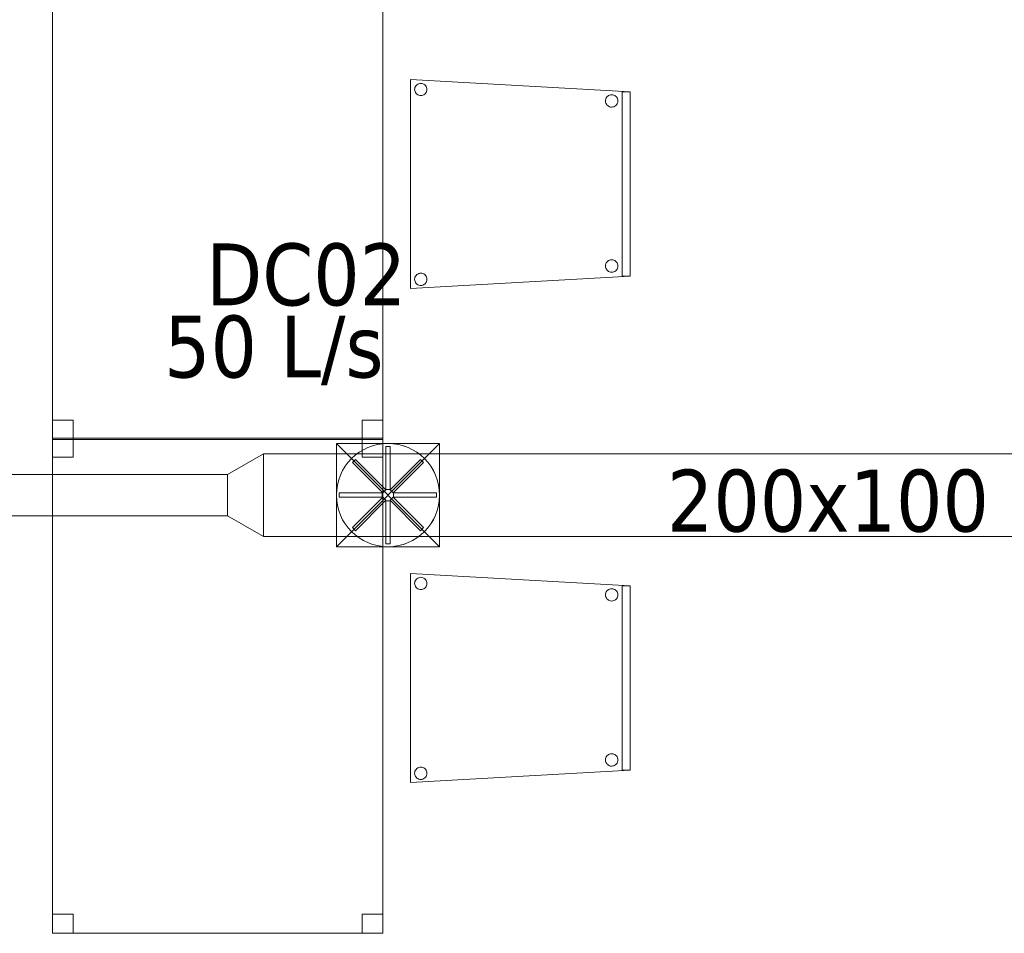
# Model space of a CAD drawing. Header units: metres. Extents: x 391.1 to 427.5, y 12.7 to 28.4.
# Tile 130 of 139: x 417.9 to 420.3, y 18.2 to 20.4. Entities that reach past the tile are written whole.
import ezdxf

# ---------------------------------------------------------------- set-up
doc = ezdxf.new("R2010")
doc.units = ezdxf.units.M
for name, color, linetype, lineweight in [('02_MOBILIARIO', 7, 'Continuous', 18), ('A-DETL-____-MBND', 7, 'Continuous', 18), ('A-DETL-GENF-OTLN', 7, 'Continuous', 18), ('M-HVAC-CDFF-IDEN', 7, 'Continuous', 30), ('M-HVAC-DUCT-IDEN', 7, 'Continuous', 30), ('M-HVAC-DUCT-OTLN', 7, 'Continuous', 18)]:
    doc.layers.add(name, color=color, linetype=linetype, lineweight=lineweight)
doc.styles.add('Tahoma_2', font='tahoma.ttf', dxfattribs={"height": 0.15})

# ---------------------------------------------------------------- blocks, each defined once
blk = doc.blocks.new('Family - Cadira confient_P1-154811-04_CLI_AIRE_P1')
at = {"layer": 'A-DETL-____-MBND', "color": 253, "true_color": 0xaaaaaa}
for p, q in [((0, 0), (0, 0.5065)), ((0, 0.5065), (0.5326, 0.4765)), ((0, 0.5065), (0, 0)), ((0.5326, 0.4765), (0, 0.5065)), ((0.0102, 0.4822), (0.0104, 0.4848)), ((0.0104, 0.4848), (0.0102, 0.4822)), ((0.0104, 0.4796), (0.0102, 0.4822)), ((0.0102, 0.4822), (0.0104, 0.4796)), ((0.0104, 0.4848), (0.011, 0.4873)), ((0.011, 0.4873), (0.0104, 0.4848)), ((0.0111, 0.4771), (0.0104, 0.4796)), ((0.0104, 0.4796), (0.0111, 0.4771)), ((0.011, 0.4873), (0.0121, 0.4897)), ((0.0121, 0.4897), (0.011, 0.4873)), ((0.0122, 0.4748), (0.0111, 0.4771)), ((0.0111, 0.4771), (0.0122, 0.4748)), ((0.0121, 0.4897), (0.0136, 0.4918)), ((0.0136, 0.4918), (0.0121, 0.4897)), ((0.0136, 0.4918), (0.0154, 0.4937)), ((0.0154, 0.4937), (0.0136, 0.4918)), ((0.0154, 0.4937), (0.0176, 0.4952)), ((0.0176, 0.4952), (0.0154, 0.4937)), ((0.0176, 0.4952), (0.0199, 0.4963)), ((0.0199, 0.4963), (0.0176, 0.4952)), ((0.0199, 0.4963), (0.0224, 0.497)), ((0.0224, 0.497), (0.0199, 0.4963)), ((0.0224, 0.497), (0.025, 0.4972)), ((0.025, 0.4972), (0.0224, 0.497)), ((0.025, 0.4972), (0.0276, 0.497)), ((0.0276, 0.497), (0.025, 0.4972)), ((0.0276, 0.497), (0.0301, 0.4963)), ((0.0301, 0.4963), (0.0276, 0.497)), ((0.0301, 0.4963), (0.0325, 0.4953)), ((0.0325, 0.4953), (0.0301, 0.4963)), ((0.0325, 0.4953), (0.0346, 0.4938)), ((0.0346, 0.4938), (0.0325, 0.4953)), ((0.0346, 0.4938), (0.0365, 0.4919)), ((0.0365, 0.4919), (0.0346, 0.4938)), ((0.0365, 0.4919), (0.038, 0.4898)), ((0.038, 0.4898), (0.0365, 0.4919)), ((0.038, 0.4898), (0.0391, 0.4875)), ((0.0391, 0.4875), (0.038, 0.4898)), ((0.0392, 0.4772), (0.0381, 0.4749)), ((0.0381, 0.4749), (0.0392, 0.4772)), ((0.0391, 0.4875), (0.0398, 0.4849)), ((0.0398, 0.4849), (0.0391, 0.4875)), ((0.0398, 0.4798), (0.0392, 0.4772)), ((0.0392, 0.4772), (0.0398, 0.4798)), ((0.0398, 0.4849), (0.04, 0.4824)), ((0.04, 0.4824), (0.0398, 0.4849)), ((0.04, 0.4824), (0.0398, 0.4798)), ((0.0398, 0.4798), (0.04, 0.4824)), ((0.0137, 0.4726), (0.0122, 0.4748)), ((0.0122, 0.4748), (0.0137, 0.4726)), ((0.0155, 0.4708), (0.0137, 0.4726)), ((0.0137, 0.4726), (0.0155, 0.4708)), ((0.0177, 0.4693), (0.0155, 0.4708)), ((0.0155, 0.4708), (0.0177, 0.4693)), ((0.02, 0.4682), (0.0177, 0.4693)), ((0.0177, 0.4693), (0.02, 0.4682)), ((0.0226, 0.4676), (0.02, 0.4682)), ((0.02, 0.4682), (0.0226, 0.4676)), ((0.0252, 0.4674), (0.0226, 0.4676)), ((0.0226, 0.4676), (0.0252, 0.4674)), ((0.0278, 0.4676), (0.0252, 0.4674)), ((0.0252, 0.4674), (0.0278, 0.4676)), ((0.0303, 0.4683), (0.0278, 0.4676)), ((0.0278, 0.4676), (0.0303, 0.4683)), ((0.0326, 0.4694), (0.0303, 0.4683)), ((0.0303, 0.4683), (0.0326, 0.4694)), ((0.0347, 0.4709), (0.0326, 0.4694)), ((0.0326, 0.4694), (0.0347, 0.4709)), ((0.0366, 0.4727), (0.0347, 0.4709)), ((0.0347, 0.4709), (0.0366, 0.4727)), ((0.0381, 0.4749), (0.0366, 0.4727)), ((0.0366, 0.4727), (0.0381, 0.4749)), ((0.4726, 0.4546), (0.4728, 0.4572)), ((0.4728, 0.4572), (0.4726, 0.4546)), ((0.4728, 0.452), (0.4726, 0.4546)), ((0.4726, 0.4546), (0.4728, 0.452)), ((0.4728, 0.4572), (0.4734, 0.4597)), ((0.4734, 0.4597), (0.4728, 0.4572)), ((0.4734, 0.4597), (0.4745, 0.4621)), ((0.4745, 0.4621), (0.4734, 0.4597)), ((0.4745, 0.4621), (0.476, 0.4642)), ((0.476, 0.4642), (0.4745, 0.4621)), ((0.476, 0.4642), (0.4779, 0.4661)), ((0.4779, 0.4661), (0.476, 0.4642)), ((0.4779, 0.4661), (0.48, 0.4676)), ((0.48, 0.4676), (0.4779, 0.4661)), ((0.48, 0.4676), (0.4823, 0.4687)), ((0.4823, 0.4687), (0.48, 0.4676)), ((0.4823, 0.4687), (0.4848, 0.4694)), ((0.4848, 0.4694), (0.4823, 0.4687)), ((0.4848, 0.4694), (0.4874, 0.4696)), ((0.4874, 0.4696), (0.4848, 0.4694)), ((0.4874, 0.4696), (0.49, 0.4694)), ((0.49, 0.4694), (0.4874, 0.4696)), ((0.49, 0.4694), (0.4926, 0.4687)), ((0.4926, 0.4687), (0.49, 0.4694)), ((0.4926, 0.4687), (0.4949, 0.4676)), ((0.4949, 0.4676), (0.4926, 0.4687)), ((0.4949, 0.4676), (0.4971, 0.4661)), ((0.4971, 0.4661), (0.4949, 0.4676)), ((0.4971, 0.4661), (0.4989, 0.4643)), ((0.4989, 0.4643), (0.4971, 0.4661)), ((0.4989, 0.4643), (0.5004, 0.4622)), ((0.5004, 0.4622), (0.4989, 0.4643)), ((0.5004, 0.4622), (0.5015, 0.4598)), ((0.5015, 0.4598), (0.5004, 0.4622)), ((0.5015, 0.4598), (0.5022, 0.4573)), ((0.5022, 0.4573), (0.5015, 0.4598)), ((0.5022, 0.4573), (0.5024, 0.4547)), ((0.5024, 0.4547), (0.5022, 0.4573)), ((0.5024, 0.4547), (0.5022, 0.4521)), ((0.5022, 0.4521), (0.5024, 0.4547)), ((0.5126, 0.03), (0.5126, 0.4765)), ((0.5126, 0.4765), (0.5326, 0.4765)), ((0.5326, 0.4765), (0.5126, 0.4765)), ((0.5126, 0.4765), (0.5126, 0.03)), ((0.5326, 0.4765), (0.5326, 0.03)), ((0.5326, 0.03), (0.5326, 0.4765)), ((0.5326, 0.4765), (0.5326, 0.03)), ((0.5326, 0.03), (0.5326, 0.4765)), ((0.4735, 0.4495), (0.4728, 0.452)), ((0.4728, 0.452), (0.4735, 0.4495)), ((0.4746, 0.4471), (0.4735, 0.4495)), ((0.4735, 0.4495), (0.4746, 0.4471)), ((0.4761, 0.445), (0.4746, 0.4471)), ((0.4746, 0.4471), (0.4761, 0.445)), ((0.478, 0.4432), (0.4761, 0.445)), ((0.4761, 0.445), (0.478, 0.4432)), ((0.4801, 0.4417), (0.478, 0.4432)), ((0.478, 0.4432), (0.4801, 0.4417)), ((0.4825, 0.4406), (0.4801, 0.4417)), ((0.4801, 0.4417), (0.4825, 0.4406)), ((0.485, 0.4399), (0.4825, 0.4406)), ((0.4825, 0.4406), (0.485, 0.4399)), ((0.4876, 0.4397), (0.485, 0.4399)), ((0.485, 0.4399), (0.4876, 0.4397)), ((0.4902, 0.44), (0.4876, 0.4397)), ((0.4876, 0.4397), (0.4902, 0.44)), ((0.4927, 0.4406), (0.4902, 0.44)), ((0.4902, 0.44), (0.4927, 0.4406)), ((0.495, 0.4417), (0.4927, 0.4406)), ((0.4927, 0.4406), (0.495, 0.4417)), ((0.4972, 0.4432), (0.495, 0.4417)), ((0.495, 0.4417), (0.4972, 0.4432)), ((0.499, 0.4451), (0.4972, 0.4432)), ((0.4972, 0.4432), (0.499, 0.4451)), ((0.5005, 0.4472), (0.499, 0.4451)), ((0.499, 0.4451), (0.5005, 0.4472)), ((0.5016, 0.4496), (0.5005, 0.4472)), ((0.5005, 0.4472), (0.5016, 0.4496)), ((0.5022, 0.4521), (0.5016, 0.4496)), ((0.5016, 0.4496), (0.5022, 0.4521)), ((0.4726, 0.0546), (0.4728, 0.0572)), ((0.4728, 0.0572), (0.4726, 0.0546)), ((0.4728, 0.052), (0.4726, 0.0546)), ((0.4726, 0.0546), (0.4728, 0.052)), ((0.4728, 0.0572), (0.4734, 0.0597)), ((0.4734, 0.0597), (0.4728, 0.0572)), ((0.4735, 0.0495), (0.4728, 0.052)), ((0.4728, 0.052), (0.4735, 0.0495)), ((0.4734, 0.0597), (0.4745, 0.0621)), ((0.4745, 0.0621), (0.4734, 0.0597)), ((0.4746, 0.0471), (0.4735, 0.0495)), ((0.4735, 0.0495), (0.4746, 0.0471)), ((0.4745, 0.0621), (0.476, 0.0642)), ((0.476, 0.0642), (0.4745, 0.0621)), ((0.476, 0.0642), (0.4779, 0.0661)), ((0.4779, 0.0661), (0.476, 0.0642)), ((0.4779, 0.0661), (0.48, 0.0676)), ((0.48, 0.0676), (0.4779, 0.0661)), ((0.48, 0.0676), (0.4823, 0.0687)), ((0.4823, 0.0687), (0.48, 0.0676)), ((0.4823, 0.0687), (0.4848, 0.0694)), ((0.4848, 0.0694), (0.4823, 0.0687)), ((0.4848, 0.0694), (0.4874, 0.0696)), ((0.4874, 0.0696), (0.4848, 0.0694)), ((0.4874, 0.0696), (0.49, 0.0694)), ((0.49, 0.0694), (0.4874, 0.0696)), ((0.49, 0.0694), (0.4926, 0.0687)), ((0.4926, 0.0687), (0.49, 0.0694)), ((0.4926, 0.0687), (0.4949, 0.0676)), ((0.4949, 0.0676), (0.4926, 0.0687)), ((0.4949, 0.0676), (0.4971, 0.0661)), ((0.4971, 0.0661), (0.4949, 0.0676)), ((0.4971, 0.0661), (0.4989, 0.0643)), ((0.4989, 0.0643), (0.4971, 0.0661)), ((0.4989, 0.0643), (0.5004, 0.0622)), ((0.5004, 0.0622), (0.4989, 0.0643)), ((0.5004, 0.0622), (0.5015, 0.0598)), ((0.5015, 0.0598), (0.5004, 0.0622)), ((0.5016, 0.0496), (0.5005, 0.0472)), ((0.5005, 0.0472), (0.5016, 0.0496)), ((0.5015, 0.0598), (0.5022, 0.0573)), ((0.5022, 0.0573), (0.5015, 0.0598)), ((0.5022, 0.0521), (0.5016, 0.0496)), ((0.5016, 0.0496), (0.5022, 0.0521)), ((0.5022, 0.0573), (0.5024, 0.0547)), ((0.5024, 0.0547), (0.5022, 0.0573)), ((0.5024, 0.0547), (0.5022, 0.0521)), ((0.5022, 0.0521), (0.5024, 0.0547)), ((0.5326, 0.03), (0, 0)), ((0, 0), (0.5326, 0.03)), ((0.0102, 0.0222), (0.0104, 0.0248)), ((0.0104, 0.0248), (0.0102, 0.0222)), ((0.0104, 0.0248), (0.011, 0.0273)), ((0.011, 0.0273), (0.0104, 0.0248)), ((0.011, 0.0273), (0.0121, 0.0297)), ((0.0121, 0.0297), (0.011, 0.0273)), ((0.0121, 0.0297), (0.0136, 0.0318)), ((0.0136, 0.0318), (0.0121, 0.0297)), ((0.0136, 0.0318), (0.0154, 0.0337)), ((0.0154, 0.0337), (0.0136, 0.0318)), ((0.0154, 0.0337), (0.0176, 0.0352)), ((0.0176, 0.0352), (0.0154, 0.0337)), ((0.0176, 0.0352), (0.0199, 0.0363)), ((0.0199, 0.0363), (0.0176, 0.0352)), ((0.0199, 0.0363), (0.0224, 0.037)), ((0.0224, 0.037), (0.0199, 0.0363)), ((0.0224, 0.037), (0.025, 0.0372)), ((0.025, 0.0372), (0.0224, 0.037)), ((0.025, 0.0372), (0.0276, 0.037)), ((0.0276, 0.037), (0.025, 0.0372)), ((0.0276, 0.037), (0.0301, 0.0363)), ((0.0301, 0.0363), (0.0276, 0.037)), ((0.0301, 0.0363), (0.0325, 0.0353)), ((0.0325, 0.0353), (0.0301, 0.0363)), ((0.0325, 0.0353), (0.0346, 0.0338)), ((0.0346, 0.0338), (0.0325, 0.0353)), ((0.0346, 0.0338), (0.0365, 0.0319)), ((0.0365, 0.0319), (0.0346, 0.0338)), ((0.0365, 0.0319), (0.038, 0.0298)), ((0.038, 0.0298), (0.0365, 0.0319)), ((0.038, 0.0298), (0.0391, 0.0275)), ((0.0391, 0.0275), (0.038, 0.0298)), ((0.0391, 0.0275), (0.0398, 0.0249)), ((0.0398, 0.0249), (0.0391, 0.0275)), ((0.0398, 0.0249), (0.04, 0.0224)), ((0.04, 0.0224), (0.0398, 0.0249)), ((0.4761, 0.045), (0.4746, 0.0471)), ((0.4746, 0.0471), (0.4761, 0.045)), ((0.478, 0.0432), (0.4761, 0.045)), ((0.4761, 0.045), (0.478, 0.0432)), ((0.4801, 0.0417), (0.478, 0.0432)), ((0.478, 0.0432), (0.4801, 0.0417)), ((0.4825, 0.0406), (0.4801, 0.0417)), ((0.4801, 0.0417), (0.4825, 0.0406)), ((0.485, 0.0399), (0.4825, 0.0406)), ((0.4825, 0.0406), (0.485, 0.0399)), ((0.4876, 0.0397), (0.485, 0.0399)), ((0.485, 0.0399), (0.4876, 0.0397)), ((0.4902, 0.04), (0.4876, 0.0397)), ((0.4876, 0.0397), (0.4902, 0.04)), ((0.4927, 0.0406), (0.4902, 0.04)), ((0.4902, 0.04), (0.4927, 0.0406)), ((0.495, 0.0417), (0.4927, 0.0406)), ((0.4927, 0.0406), (0.495, 0.0417)), ((0.4972, 0.0432), (0.495, 0.0417)), ((0.495, 0.0417), (0.4972, 0.0432)), ((0.499, 0.0451), (0.4972, 0.0432)), ((0.4972, 0.0432), (0.499, 0.0451)), ((0.5005, 0.0472), (0.499, 0.0451)), ((0.499, 0.0451), (0.5005, 0.0472)), ((0.5326, 0.03), (0.5126, 0.03)), ((0.5126, 0.03), (0.5326, 0.03)), ((0.0104, 0.0196), (0.0102, 0.0222)), ((0.0102, 0.0222), (0.0104, 0.0196)), ((0.0111, 0.0171), (0.0104, 0.0196)), ((0.0104, 0.0196), (0.0111, 0.0171)), ((0.0122, 0.0148), (0.0111, 0.0171)), ((0.0111, 0.0171), (0.0122, 0.0148)), ((0.0137, 0.0126), (0.0122, 0.0148)), ((0.0122, 0.0148), (0.0137, 0.0126)), ((0.0155, 0.0108), (0.0137, 0.0126)), ((0.0137, 0.0126), (0.0155, 0.0108)), ((0.0177, 0.0093), (0.0155, 0.0108)), ((0.0155, 0.0108), (0.0177, 0.0093)), ((0.02, 0.0082), (0.0177, 0.0093)), ((0.0177, 0.0093), (0.02, 0.0082)), ((0.0226, 0.0076), (0.02, 0.0082)), ((0.02, 0.0082), (0.0226, 0.0076)), ((0.0252, 0.0074), (0.0226, 0.0076)), ((0.0226, 0.0076), (0.0252, 0.0074)), ((0.0278, 0.0076), (0.0252, 0.0074)), ((0.0252, 0.0074), (0.0278, 0.0076)), ((0.0303, 0.0083), (0.0278, 0.0076)), ((0.0278, 0.0076), (0.0303, 0.0083)), ((0.0326, 0.0094), (0.0303, 0.0083)), ((0.0303, 0.0083), (0.0326, 0.0094)), ((0.0347, 0.0109), (0.0326, 0.0094)), ((0.0326, 0.0094), (0.0347, 0.0109)), ((0.0366, 0.0127), (0.0347, 0.0109)), ((0.0347, 0.0109), (0.0366, 0.0127)), ((0.0381, 0.0149), (0.0366, 0.0127)), ((0.0366, 0.0127), (0.0381, 0.0149)), ((0.0392, 0.0172), (0.0381, 0.0149)), ((0.0381, 0.0149), (0.0392, 0.0172)), ((0.0398, 0.0198), (0.0392, 0.0172)), ((0.0392, 0.0172), (0.0398, 0.0198)), ((0.04, 0.0224), (0.0398, 0.0198)), ((0.0398, 0.0198), (0.04, 0.0224))]:
    blk.add_line(p, q, dxfattribs=at)
blk = doc.blocks.new('Family - Cadira confient_P1-154828-04_CLI_AIRE_P1')
at = {"layer": 'A-DETL-____-MBND', "color": 253, "true_color": 0xaaaaaa}
for p, q in [((0, 0), (0, 0.5065)), ((0, 0.5065), (0.5326, 0.4765)), ((0, 0.5065), (0, 0)), ((0.5326, 0.4765), (0, 0.5065)), ((0.0102, 0.4822), (0.0104, 0.4848)), ((0.0104, 0.4848), (0.0102, 0.4822)), ((0.0104, 0.4796), (0.0102, 0.4822)), ((0.0102, 0.4822), (0.0104, 0.4796)), ((0.0104, 0.4848), (0.011, 0.4873)), ((0.011, 0.4873), (0.0104, 0.4848)), ((0.0111, 0.4771), (0.0104, 0.4796)), ((0.0104, 0.4796), (0.0111, 0.4771)), ((0.011, 0.4873), (0.0121, 0.4897)), ((0.0121, 0.4897), (0.011, 0.4873)), ((0.0122, 0.4748), (0.0111, 0.4771)), ((0.0111, 0.4771), (0.0122, 0.4748)), ((0.0121, 0.4897), (0.0136, 0.4918)), ((0.0136, 0.4918), (0.0121, 0.4897)), ((0.0136, 0.4918), (0.0154, 0.4937)), ((0.0154, 0.4937), (0.0136, 0.4918)), ((0.0154, 0.4937), (0.0176, 0.4952)), ((0.0176, 0.4952), (0.0154, 0.4937)), ((0.0176, 0.4952), (0.0199, 0.4963)), ((0.0199, 0.4963), (0.0176, 0.4952)), ((0.0199, 0.4963), (0.0224, 0.497)), ((0.0224, 0.497), (0.0199, 0.4963)), ((0.0224, 0.497), (0.025, 0.4972)), ((0.025, 0.4972), (0.0224, 0.497)), ((0.025, 0.4972), (0.0276, 0.497)), ((0.0276, 0.497), (0.025, 0.4972)), ((0.0276, 0.497), (0.0301, 0.4963)), ((0.0301, 0.4963), (0.0276, 0.497)), ((0.0301, 0.4963), (0.0325, 0.4953)), ((0.0325, 0.4953), (0.0301, 0.4963)), ((0.0325, 0.4953), (0.0346, 0.4938)), ((0.0346, 0.4938), (0.0325, 0.4953)), ((0.0346, 0.4938), (0.0365, 0.4919)), ((0.0365, 0.4919), (0.0346, 0.4938)), ((0.0365, 0.4919), (0.038, 0.4898)), ((0.038, 0.4898), (0.0365, 0.4919)), ((0.038, 0.4898), (0.0391, 0.4875)), ((0.0391, 0.4875), (0.038, 0.4898)), ((0.0392, 0.4772), (0.0381, 0.4749)), ((0.0381, 0.4749), (0.0392, 0.4772)), ((0.0391, 0.4875), (0.0398, 0.4849)), ((0.0398, 0.4849), (0.0391, 0.4875)), ((0.0398, 0.4798), (0.0392, 0.4772)), ((0.0392, 0.4772), (0.0398, 0.4798)), ((0.0398, 0.4849), (0.04, 0.4824)), ((0.04, 0.4824), (0.0398, 0.4849)), ((0.04, 0.4824), (0.0398, 0.4798)), ((0.0398, 0.4798), (0.04, 0.4824)), ((0.0137, 0.4726), (0.0122, 0.4748)), ((0.0122, 0.4748), (0.0137, 0.4726)), ((0.0155, 0.4708), (0.0137, 0.4726)), ((0.0137, 0.4726), (0.0155, 0.4708)), ((0.0177, 0.4693), (0.0155, 0.4708)), ((0.0155, 0.4708), (0.0177, 0.4693)), ((0.02, 0.4682), (0.0177, 0.4693)), ((0.0177, 0.4693), (0.02, 0.4682)), ((0.0226, 0.4676), (0.02, 0.4682)), ((0.02, 0.4682), (0.0226, 0.4676)), ((0.0252, 0.4674), (0.0226, 0.4676)), ((0.0226, 0.4676), (0.0252, 0.4674)), ((0.0278, 0.4676), (0.0252, 0.4674)), ((0.0252, 0.4674), (0.0278, 0.4676)), ((0.0303, 0.4683), (0.0278, 0.4676)), ((0.0278, 0.4676), (0.0303, 0.4683)), ((0.0326, 0.4694), (0.0303, 0.4683)), ((0.0303, 0.4683), (0.0326, 0.4694)), ((0.0347, 0.4709), (0.0326, 0.4694)), ((0.0326, 0.4694), (0.0347, 0.4709)), ((0.0366, 0.4727), (0.0347, 0.4709)), ((0.0347, 0.4709), (0.0366, 0.4727)), ((0.0381, 0.4749), (0.0366, 0.4727)), ((0.0366, 0.4727), (0.0381, 0.4749)), ((0.4726, 0.4546), (0.4728, 0.4572)), ((0.4728, 0.4572), (0.4726, 0.4546)), ((0.4728, 0.452), (0.4726, 0.4546)), ((0.4726, 0.4546), (0.4728, 0.452)), ((0.4728, 0.4572), (0.4734, 0.4597)), ((0.4734, 0.4597), (0.4728, 0.4572)), ((0.4734, 0.4597), (0.4745, 0.4621)), ((0.4745, 0.4621), (0.4734, 0.4597)), ((0.4745, 0.4621), (0.476, 0.4642)), ((0.476, 0.4642), (0.4745, 0.4621)), ((0.476, 0.4642), (0.4779, 0.4661)), ((0.4779, 0.4661), (0.476, 0.4642)), ((0.4779, 0.4661), (0.48, 0.4676)), ((0.48, 0.4676), (0.4779, 0.4661)), ((0.48, 0.4676), (0.4823, 0.4687)), ((0.4823, 0.4687), (0.48, 0.4676)), ((0.4823, 0.4687), (0.4848, 0.4694)), ((0.4848, 0.4694), (0.4823, 0.4687)), ((0.4848, 0.4694), (0.4874, 0.4696)), ((0.4874, 0.4696), (0.4848, 0.4694)), ((0.4874, 0.4696), (0.49, 0.4694)), ((0.49, 0.4694), (0.4874, 0.4696)), ((0.49, 0.4694), (0.4926, 0.4687)), ((0.4926, 0.4687), (0.49, 0.4694)), ((0.4926, 0.4687), (0.4949, 0.4676)), ((0.4949, 0.4676), (0.4926, 0.4687)), ((0.4949, 0.4676), (0.4971, 0.4661)), ((0.4971, 0.4661), (0.4949, 0.4676)), ((0.4971, 0.4661), (0.4989, 0.4643)), ((0.4989, 0.4643), (0.4971, 0.4661)), ((0.4989, 0.4643), (0.5004, 0.4622)), ((0.5004, 0.4622), (0.4989, 0.4643)), ((0.5004, 0.4622), (0.5015, 0.4598)), ((0.5015, 0.4598), (0.5004, 0.4622)), ((0.5015, 0.4598), (0.5022, 0.4573)), ((0.5022, 0.4573), (0.5015, 0.4598)), ((0.5022, 0.4573), (0.5024, 0.4547)), ((0.5024, 0.4547), (0.5022, 0.4573)), ((0.5024, 0.4547), (0.5022, 0.4521)), ((0.5022, 0.4521), (0.5024, 0.4547)), ((0.5126, 0.03), (0.5126, 0.4765)), ((0.5126, 0.4765), (0.5326, 0.4765)), ((0.5326, 0.4765), (0.5126, 0.4765)), ((0.5126, 0.4765), (0.5126, 0.03)), ((0.5326, 0.4765), (0.5326, 0.03)), ((0.5326, 0.03), (0.5326, 0.4765)), ((0.5326, 0.4765), (0.5326, 0.03)), ((0.5326, 0.03), (0.5326, 0.4765)), ((0.4735, 0.4495), (0.4728, 0.452)), ((0.4728, 0.452), (0.4735, 0.4495)), ((0.4746, 0.4471), (0.4735, 0.4495)), ((0.4735, 0.4495), (0.4746, 0.4471)), ((0.4761, 0.445), (0.4746, 0.4471)), ((0.4746, 0.4471), (0.4761, 0.445)), ((0.478, 0.4432), (0.4761, 0.445)), ((0.4761, 0.445), (0.478, 0.4432)), ((0.4801, 0.4417), (0.478, 0.4432)), ((0.478, 0.4432), (0.4801, 0.4417)), ((0.4825, 0.4406), (0.4801, 0.4417)), ((0.4801, 0.4417), (0.4825, 0.4406)), ((0.485, 0.4399), (0.4825, 0.4406)), ((0.4825, 0.4406), (0.485, 0.4399)), ((0.4876, 0.4397), (0.485, 0.4399)), ((0.485, 0.4399), (0.4876, 0.4397)), ((0.4902, 0.44), (0.4876, 0.4397)), ((0.4876, 0.4397), (0.4902, 0.44)), ((0.4927, 0.4406), (0.4902, 0.44)), ((0.4902, 0.44), (0.4927, 0.4406)), ((0.495, 0.4417), (0.4927, 0.4406)), ((0.4927, 0.4406), (0.495, 0.4417)), ((0.4972, 0.4432), (0.495, 0.4417)), ((0.495, 0.4417), (0.4972, 0.4432)), ((0.499, 0.4451), (0.4972, 0.4432)), ((0.4972, 0.4432), (0.499, 0.4451)), ((0.5005, 0.4472), (0.499, 0.4451)), ((0.499, 0.4451), (0.5005, 0.4472)), ((0.5016, 0.4496), (0.5005, 0.4472)), ((0.5005, 0.4472), (0.5016, 0.4496)), ((0.5022, 0.4521), (0.5016, 0.4496)), ((0.5016, 0.4496), (0.5022, 0.4521)), ((0.4726, 0.0546), (0.4728, 0.0572)), ((0.4728, 0.0572), (0.4726, 0.0546)), ((0.4728, 0.052), (0.4726, 0.0546)), ((0.4726, 0.0546), (0.4728, 0.052)), ((0.4728, 0.0572), (0.4734, 0.0597)), ((0.4734, 0.0597), (0.4728, 0.0572)), ((0.4735, 0.0495), (0.4728, 0.052)), ((0.4728, 0.052), (0.4735, 0.0495)), ((0.4734, 0.0597), (0.4745, 0.0621)), ((0.4745, 0.0621), (0.4734, 0.0597)), ((0.4746, 0.0471), (0.4735, 0.0495)), ((0.4735, 0.0495), (0.4746, 0.0471)), ((0.4745, 0.0621), (0.476, 0.0642)), ((0.476, 0.0642), (0.4745, 0.0621)), ((0.476, 0.0642), (0.4779, 0.0661)), ((0.4779, 0.0661), (0.476, 0.0642)), ((0.4779, 0.0661), (0.48, 0.0676)), ((0.48, 0.0676), (0.4779, 0.0661)), ((0.48, 0.0676), (0.4823, 0.0687)), ((0.4823, 0.0687), (0.48, 0.0676)), ((0.4823, 0.0687), (0.4848, 0.0694)), ((0.4848, 0.0694), (0.4823, 0.0687)), ((0.4848, 0.0694), (0.4874, 0.0696)), ((0.4874, 0.0696), (0.4848, 0.0694)), ((0.4874, 0.0696), (0.49, 0.0694)), ((0.49, 0.0694), (0.4874, 0.0696)), ((0.49, 0.0694), (0.4926, 0.0687)), ((0.4926, 0.0687), (0.49, 0.0694)), ((0.4926, 0.0687), (0.4949, 0.0676)), ((0.4949, 0.0676), (0.4926, 0.0687)), ((0.4949, 0.0676), (0.4971, 0.0661)), ((0.4971, 0.0661), (0.4949, 0.0676)), ((0.4971, 0.0661), (0.4989, 0.0643)), ((0.4989, 0.0643), (0.4971, 0.0661)), ((0.4989, 0.0643), (0.5004, 0.0622)), ((0.5004, 0.0622), (0.4989, 0.0643)), ((0.5004, 0.0622), (0.5015, 0.0598)), ((0.5015, 0.0598), (0.5004, 0.0622)), ((0.5016, 0.0496), (0.5005, 0.0472)), ((0.5005, 0.0472), (0.5016, 0.0496)), ((0.5015, 0.0598), (0.5022, 0.0573)), ((0.5022, 0.0573), (0.5015, 0.0598)), ((0.5022, 0.0521), (0.5016, 0.0496)), ((0.5016, 0.0496), (0.5022, 0.0521)), ((0.5022, 0.0573), (0.5024, 0.0547)), ((0.5024, 0.0547), (0.5022, 0.0573)), ((0.5024, 0.0547), (0.5022, 0.0521)), ((0.5022, 0.0521), (0.5024, 0.0547)), ((0.5326, 0.03), (0, 0)), ((0, 0), (0.5326, 0.03)), ((0.0102, 0.0222), (0.0104, 0.0248)), ((0.0104, 0.0248), (0.0102, 0.0222)), ((0.0104, 0.0248), (0.011, 0.0273)), ((0.011, 0.0273), (0.0104, 0.0248)), ((0.011, 0.0273), (0.0121, 0.0297)), ((0.0121, 0.0297), (0.011, 0.0273)), ((0.0121, 0.0297), (0.0136, 0.0318)), ((0.0136, 0.0318), (0.0121, 0.0297)), ((0.0136, 0.0318), (0.0154, 0.0337)), ((0.0154, 0.0337), (0.0136, 0.0318)), ((0.0154, 0.0337), (0.0176, 0.0352)), ((0.0176, 0.0352), (0.0154, 0.0337)), ((0.0176, 0.0352), (0.0199, 0.0363)), ((0.0199, 0.0363), (0.0176, 0.0352)), ((0.0199, 0.0363), (0.0224, 0.037)), ((0.0224, 0.037), (0.0199, 0.0363)), ((0.0224, 0.037), (0.025, 0.0372)), ((0.025, 0.0372), (0.0224, 0.037)), ((0.025, 0.0372), (0.0276, 0.037)), ((0.0276, 0.037), (0.025, 0.0372)), ((0.0276, 0.037), (0.0301, 0.0363)), ((0.0301, 0.0363), (0.0276, 0.037)), ((0.0301, 0.0363), (0.0325, 0.0353)), ((0.0325, 0.0353), (0.0301, 0.0363)), ((0.0325, 0.0353), (0.0346, 0.0338)), ((0.0346, 0.0338), (0.0325, 0.0353)), ((0.0346, 0.0338), (0.0365, 0.0319)), ((0.0365, 0.0319), (0.0346, 0.0338)), ((0.0365, 0.0319), (0.038, 0.0298)), ((0.038, 0.0298), (0.0365, 0.0319)), ((0.038, 0.0298), (0.0391, 0.0275)), ((0.0391, 0.0275), (0.038, 0.0298)), ((0.0391, 0.0275), (0.0398, 0.0249)), ((0.0398, 0.0249), (0.0391, 0.0275)), ((0.0398, 0.0249), (0.04, 0.0224)), ((0.04, 0.0224), (0.0398, 0.0249)), ((0.4761, 0.045), (0.4746, 0.0471)), ((0.4746, 0.0471), (0.4761, 0.045)), ((0.478, 0.0432), (0.4761, 0.045)), ((0.4761, 0.045), (0.478, 0.0432)), ((0.4801, 0.0417), (0.478, 0.0432)), ((0.478, 0.0432), (0.4801, 0.0417)), ((0.4825, 0.0406), (0.4801, 0.0417)), ((0.4801, 0.0417), (0.4825, 0.0406)), ((0.485, 0.0399), (0.4825, 0.0406)), ((0.4825, 0.0406), (0.485, 0.0399)), ((0.4876, 0.0397), (0.485, 0.0399)), ((0.485, 0.0399), (0.4876, 0.0397)), ((0.4902, 0.04), (0.4876, 0.0397)), ((0.4876, 0.0397), (0.4902, 0.04)), ((0.4927, 0.0406), (0.4902, 0.04)), ((0.4902, 0.04), (0.4927, 0.0406)), ((0.495, 0.0417), (0.4927, 0.0406)), ((0.4927, 0.0406), (0.495, 0.0417)), ((0.4972, 0.0432), (0.495, 0.0417)), ((0.495, 0.0417), (0.4972, 0.0432)), ((0.499, 0.0451), (0.4972, 0.0432)), ((0.4972, 0.0432), (0.499, 0.0451)), ((0.5005, 0.0472), (0.499, 0.0451)), ((0.499, 0.0451), (0.5005, 0.0472)), ((0.5326, 0.03), (0.5126, 0.03)), ((0.5126, 0.03), (0.5326, 0.03)), ((0.0104, 0.0196), (0.0102, 0.0222)), ((0.0102, 0.0222), (0.0104, 0.0196)), ((0.0111, 0.0171), (0.0104, 0.0196)), ((0.0104, 0.0196), (0.0111, 0.0171)), ((0.0122, 0.0148), (0.0111, 0.0171)), ((0.0111, 0.0171), (0.0122, 0.0148)), ((0.0137, 0.0126), (0.0122, 0.0148)), ((0.0122, 0.0148), (0.0137, 0.0126)), ((0.0155, 0.0108), (0.0137, 0.0126)), ((0.0137, 0.0126), (0.0155, 0.0108)), ((0.0177, 0.0093), (0.0155, 0.0108)), ((0.0155, 0.0108), (0.0177, 0.0093)), ((0.02, 0.0082), (0.0177, 0.0093)), ((0.0177, 0.0093), (0.02, 0.0082)), ((0.0226, 0.0076), (0.02, 0.0082)), ((0.02, 0.0082), (0.0226, 0.0076)), ((0.0252, 0.0074), (0.0226, 0.0076)), ((0.0226, 0.0076), (0.0252, 0.0074)), ((0.0278, 0.0076), (0.0252, 0.0074)), ((0.0252, 0.0074), (0.0278, 0.0076)), ((0.0303, 0.0083), (0.0278, 0.0076)), ((0.0278, 0.0076), (0.0303, 0.0083)), ((0.0326, 0.0094), (0.0303, 0.0083)), ((0.0303, 0.0083), (0.0326, 0.0094)), ((0.0347, 0.0109), (0.0326, 0.0094)), ((0.0326, 0.0094), (0.0347, 0.0109)), ((0.0366, 0.0127), (0.0347, 0.0109)), ((0.0347, 0.0109), (0.0366, 0.0127)), ((0.0381, 0.0149), (0.0366, 0.0127)), ((0.0366, 0.0127), (0.0381, 0.0149)), ((0.0392, 0.0172), (0.0381, 0.0149)), ((0.0381, 0.0149), (0.0392, 0.0172)), ((0.0398, 0.0198), (0.0392, 0.0172)), ((0.0392, 0.0172), (0.0398, 0.0198)), ((0.04, 0.0224), (0.0398, 0.0198)), ((0.0398, 0.0198), (0.04, 0.0224))]:
    blk.add_line(p, q, dxfattribs=at)
blk = doc.blocks.new('Family - Taula 120X80_P1-154843-04_CLI_AIRE_P1')
at = {"layer": 'A-DETL-____-MBND', "color": 253, "true_color": 0xaaaaaa}
for p, q in [((0, 1.1536), (0, 1.2)), ((0, 1.2), (0.05, 1.2)), ((0.05, 1.2), (0, 1.2)), ((0, 1.2), (0, 1.1536)), ((0, 0), (0, 1.2)), ((0, 1.2), (0.8001, 1.2)), ((0.8001, 1.2), (0, 1.2)), ((0, 1.2), (0, 0)), ((0.05, 1.2), (0.05, 1.1536)), ((0.05, 1.1536), (0.05, 1.2)), ((0.7501, 1.1536), (0.7501, 1.2)), ((0.7501, 1.2), (0.8001, 1.2)), ((0.8001, 1.2), (0.7501, 1.2)), ((0.7501, 1.2), (0.7501, 1.1536)), ((0.8001, 1.2), (0.8001, 0)), ((0.8001, 0), (0.8001, 1.2)), ((0.8001, 1.2), (0.8001, 1.1536)), ((0.8001, 1.1536), (0.8001, 1.2)), ((0.05, 1.1536), (0, 1.1536)), ((0, 1.1536), (0.05, 1.1536)), ((0.8001, 1.1536), (0.7501, 1.1536)), ((0.7501, 1.1536), (0.8001, 1.1536)), ((0, 0), (0, 0.0464)), ((0, 0.0464), (0.05, 0.0464)), ((0.05, 0.0464), (0, 0.0464)), ((0, 0.0464), (0, 0)), ((0.05, 0.0464), (0.05, 0)), ((0.05, 0), (0.05, 0.0464)), ((0.7501, 0), (0.7501, 0.0464)), ((0.7501, 0.0464), (0.8001, 0.0464)), ((0.8001, 0.0464), (0.7501, 0.0464)), ((0.7501, 0.0464), (0.7501, 0)), ((0.8001, 0.0464), (0.8001, 0)), ((0.8001, 0), (0.8001, 0.0464)), ((0.8001, 0), (0, 0)), ((0, 0), (0.8001, 0)), ((0.8001, 0), (0.7501, 0)), ((0.7501, 0), (0.8001, 0)), ((0.05, 0), (0, 0)), ((0, 0), (0.05, 0))]:
    blk.add_line(p, q, dxfattribs=at)
blk = doc.blocks.new('Family - Taula 120X80_P1-155055-04_CLI_AIRE_P1')
at = {"layer": 'A-DETL-____-MBND', "color": 253, "true_color": 0xaaaaaa}
for p, q in [((0, 0), (0, 1.2)), ((0, 1.2), (0.8001, 1.2)), ((0.8001, 1.2), (0, 1.2)), ((0, 1.2), (0, 0)), ((0, 1.1536), (0, 1.2)), ((0, 1.2), (0.05, 1.2)), ((0.05, 1.2), (0, 1.2)), ((0, 1.2), (0, 1.1536)), ((0.05, 1.2), (0.05, 1.1536)), ((0.05, 1.1536), (0.05, 1.2)), ((0.7501, 1.1536), (0.7501, 1.2)), ((0.7501, 1.2), (0.8001, 1.2)), ((0.8001, 1.2), (0.7501, 1.2)), ((0.7501, 1.2), (0.7501, 1.1536)), ((0.8001, 1.2), (0.8001, 0)), ((0.8001, 0), (0.8001, 1.2)), ((0.8001, 1.2), (0.8001, 1.1536)), ((0.8001, 1.1536), (0.8001, 1.2)), ((0.05, 1.1536), (0, 1.1536)), ((0, 1.1536), (0.05, 1.1536)), ((0.8001, 1.1536), (0.7501, 1.1536)), ((0.7501, 1.1536), (0.8001, 1.1536)), ((0, 0), (0, 0.0464)), ((0, 0.0464), (0.05, 0.0464)), ((0.05, 0.0464), (0, 0.0464)), ((0, 0.0464), (0, 0)), ((0.05, 0.0464), (0.05, 0)), ((0.05, 0), (0.05, 0.0464)), ((0.7501, 0), (0.7501, 0.0464)), ((0.7501, 0.0464), (0.8001, 0.0464)), ((0.8001, 0.0464), (0.7501, 0.0464)), ((0.7501, 0.0464), (0.7501, 0)), ((0.8001, 0.0464), (0.8001, 0)), ((0.8001, 0), (0.8001, 0.0464)), ((0.8001, 0), (0, 0)), ((0, 0), (0.8001, 0)), ((0.8001, 0), (0.7501, 0)), ((0.7501, 0), (0.8001, 0)), ((0.05, 0), (0, 0)), ((0, 0), (0.05, 0))]:
    blk.add_line(p, q, dxfattribs=at)
blk = doc.blocks.new('LONDR55-XX_ZZ-ARQ-CAA-M3D-Londres55_ifc-1-04_CLI_AIRE_P1')
at = {"layer": '02_MOBILIARIO', "color": 253, "lineweight": 18, "true_color": 0xaaaaaa}
for name, p in [('Family - Taula 120X80_P1-154843-04_CLI_AIRE_P1', (418.0173, 19.4003)), ('Family - Cadira confient_P1-154811-04_CLI_AIRE_P1', (418.8845, 19.7657)), ('Family - Taula 120X80_P1-155055-04_CLI_AIRE_P1', (418.0173, 18.2033)), ('Family - Cadira confient_P1-154828-04_CLI_AIRE_P1', (418.8845, 18.5688))]:
    blk.add_blockref(name, p, dxfattribs=at)
blk = doc.blocks.new('ZYR_03_06_08_01 Difusor Rotacional Circular Impulsió NO PLENUM - DC02-354801-04_CLI_AIRE_P1')
at = {"layer": 'A-DETL-GENF-OTLN', "color": 143, "true_color": 0x32aad1}
for p, q in [((-0.0052, 0.1179), (0.0052, 0.1179)), ((-0.0052, 0.0138), (-0.0052, 0.1179)), ((0.0052, 0.1179), (0.0052, 0.0138)), ((-0.0862, 0.0788), (-0.0788, 0.0862)), ((-0.0125, 0.0052), (-0.0862, 0.0788)), ((-0.0788, 0.0862), (-0.0052, 0.0125)), ((0.0052, 0.0125), (0.0788, 0.0862)), ((0.0862, 0.0788), (0.0125, 0.0052)), ((0.0788, 0.0862), (0.0862, 0.0788)), ((-0.1179, 0.0052), (-0.0138, 0.0052)), ((-0.1179, -0.0052), (-0.1179, 0.0052)), ((-0.0138, 0.0052), (-0.0138, -0.0052)), ((-0.0052, 0.0125), (-0.0125, 0.0052)), ((0.0052, 0.0138), (-0.0052, 0.0138)), ((0.0125, 0.0052), (0.0052, 0.0125)), ((0.0138, 0.0052), (0.1179, 0.0052)), ((0.0138, -0.0052), (0.0138, 0.0052)), ((0.1179, 0.0052), (0.1179, -0.0052)), ((-0.0138, -0.0052), (-0.1179, -0.0052)), ((-0.0862, -0.0788), (-0.0125, -0.0052)), ((-0.0052, -0.0125), (-0.0788, -0.0862)), ((-0.0125, -0.0052), (-0.0052, -0.0125)), ((-0.0052, -0.0138), (0.0052, -0.0138)), ((-0.0052, -0.1179), (-0.0052, -0.0138)), ((0.0052, -0.0125), (0.0125, -0.0052)), ((0.0788, -0.0862), (0.0052, -0.0125)), ((0.0052, -0.0138), (0.0052, -0.1179)), ((0.0125, -0.0052), (0.0862, -0.0788)), ((0.1179, -0.0052), (0.0138, -0.0052)), ((-0.0788, -0.0862), (-0.0862, -0.0788)), ((0.0862, -0.0788), (0.0788, -0.0862)), ((0.0052, -0.1179), (-0.0052, -0.1179))]:
    blk.add_line(p, q, dxfattribs=at)
blk.add_circle((0, 0), 0.125, dxfattribs=at)
blk = doc.blocks.new('M_Transición de rectangular a redondo - Ángulo - 60 grados-473491-04_CLI_AIRE_P1')
at = {"layer": 'M-HVAC-DUCT-OTLN', "color": 143, "true_color": 0x32aad1}
for p, q in [((400.6619, 18.223), (400.6619, 18.348)), ((400.6619, 18.348), (400.7869, 18.348)), ((400.6619, 18.348), (400.6619, 18.098)), ((400.9119, 18.348), (400.6619, 18.348)), ((400.7869, 18.348), (400.9119, 18.348)), ((400.9119, 18.348), (400.9119, 18.223)), ((400.9119, 18.098), (400.9119, 18.348)), ((400.6619, 18.098), (400.6619, 18.223)), ((400.9119, 18.223), (400.9119, 18.098)), ((400.7869, 18.098), (400.6619, 18.098)), ((400.6619, 18.098), (400.9119, 18.098)), ((400.9119, 18.098), (400.7869, 18.098))]:
    blk.add_line(p, q, dxfattribs=at)
for start, end in [(90, 180), (0, 90), (180, 270), (270, 0)]:
    blk.add_arc((400.7869, 18.223), 0.125, start, end, dxfattribs=at)
blk = doc.blocks.new('MEP_15_03 Injerto Conducte - Mínimo-473568-04_CLI_AIRE_P1')
at = {"layer": 'M-HVAC-DUCT-OTLN', "color": 143, "true_color": 0x32aad1}
for p, q in [((400.9119, 18.348), (400.6619, 18.348)), ((400.6619, 18.348), (400.6619, 18.098)), ((400.9119, 18.348), (400.6619, 18.348)), ((400.6619, 18.348), (400.6619, 18.098)), ((400.9119, 18.098), (400.9119, 18.348)), ((400.9119, 18.098), (400.9119, 18.348)), ((400.6619, 18.098), (400.9119, 18.098)), ((400.6619, 18.098), (400.9119, 18.098))]:
    blk.add_line(p, q, dxfattribs=at)
blk = doc.blocks.new('M_Transición rectangular - Ángulo - 60 grados-500207-04_CLI_AIRE_P1')
at = {"layer": 'M-HVAC-DUCT-OTLN', "color": 143, "true_color": 0x32aad1}
for p, q in [((0, 0.1), (0, -0.1)), ((0, 0.1), (0.0866, 0.05)), ((0, 0.1), (0.0866, 0.05)), ((0, -0.1), (0, 0.1)), ((0.0866, -0.05), (0.0866, 0.05)), ((0.0866, 0.05), (0.0866, -0.05)), ((0, -0.1), (0.0866, -0.05)), ((0.0866, -0.05), (0, -0.1))]:
    blk.add_line(p, q, dxfattribs=at)

msp = doc.modelspace()

# ---------------------------------------------------------------- linework, layer by layer
at = {"layer": 'M-HVAC-DUCT-OTLN', "color": 143, "true_color": 0x32aad1}
for p, q in [((418.705, 19.3902), (418.955, 19.3902)), ((418.705, 19.1402), (418.705, 19.3902)), ((418.955, 19.1402), (418.705, 19.3902)), ((418.705, 19.1402), (418.955, 19.3902)), ((418.955, 19.3902), (418.955, 19.1402)), ((418.5281, 19.1652), (418.5281, 19.3652)), ((418.5281, 19.3652), (420.8531, 19.3652)), ((416.7149, 19.3152), (418.4415, 19.3152)), ((418.4415, 19.2152), (418.4415, 19.3152)), ((418.4415, 19.2152), (416.7149, 19.2152)), ((420.8531, 19.1652), (418.5281, 19.1652)), ((418.955, 19.1402), (418.705, 19.1402))]:
    msp.add_line(p, q, dxfattribs=at)

# ---------------------------------------------------------------- block references
at = {"lineweight": 5}
msp.add_blockref('LONDR55-XX_ZZ-ARQ-CAA-M3D-Londres55_ifc-1-04_CLI_AIRE_P1', (0, 0), dxfattribs=at)
at = {"layer": 'A-DETL-GENF-OTLN', "color": 143, "true_color": 0x32aad1}
msp.add_blockref('ZYR_03_06_08_01 Difusor Rotacional Circular Impulsió NO PLENUM - DC02-354801-04_CLI_AIRE_P1', (418.83, 19.2652), dxfattribs=at)
at = {"layer": 'M-HVAC-DUCT-OTLN', "color": 143, "true_color": 0x32aad1}
for name in ['M_Transición de rectangular a redondo - Ángulo - 60 grados-473491-04_CLI_AIRE_P1', 'MEP_15_03 Injerto Conducte - Mínimo-473568-04_CLI_AIRE_P1']:
    msp.add_blockref(name, (18.0432, 1.0422), dxfattribs=at)
at = {"layer": 'M-HVAC-DUCT-OTLN', "color": 143, "true_color": 0x32aad1, "rotation": 180}
msp.add_blockref('M_Transición rectangular - Ángulo - 60 grados-500207-04_CLI_AIRE_P1', (418.5281, 19.2652), dxfattribs=at)

# ---------------------------------------------------------------- texts
at = {"layer": 'M-HVAC-CDFF-IDEN', "char_height": 0.15, "attachment_point": 1, "style": 'Tahoma_2'}
for s, insert, width in [('DC02', (418.3892, 19.875), 0.577215), ('50 L/s', (418.2876, 19.7003), 0.661392)]:
    msp.add_mtext(s, dxfattribs=dict(at, insert=insert, width=width))
at = {"layer": 'M-HVAC-DUCT-IDEN', "insert": (419.5057, 19.3269), "char_height": 0.15, "width": 0.913924, "attachment_point": 1, "style": 'Tahoma_2'}
msp.add_mtext('200x100', dxfattribs=at)

doc.saveas('drawing.dxf')
